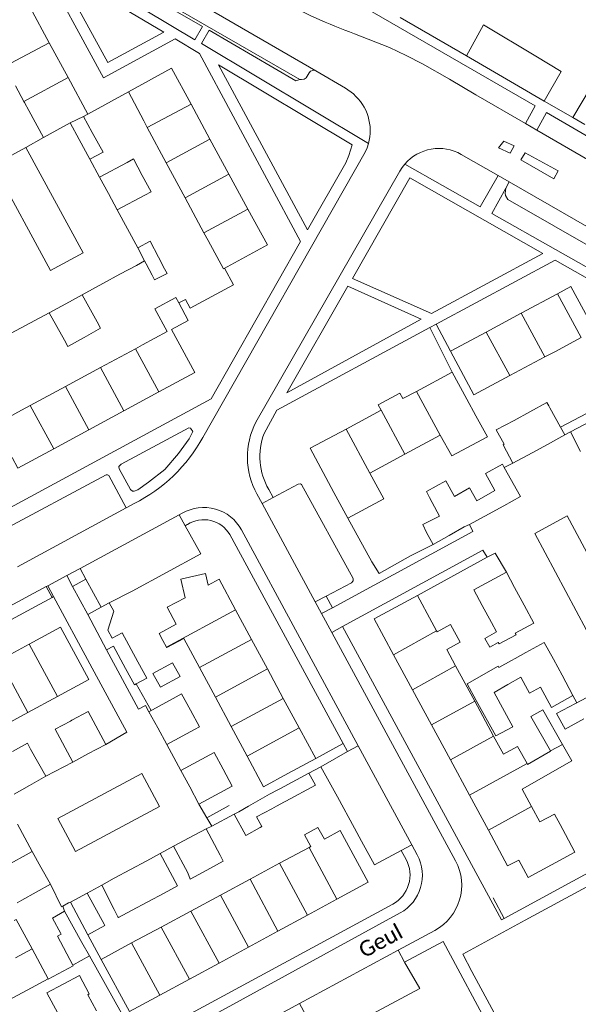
# Model space of a CAD drawing. Extents: x 177628 to 188968, y 384226 to 390673.
# Tile 176 of 256: x 184028 to 184118, y 385604 to 385762. Entities that reach past the tile are written whole.
import ezdxf

# ---------------------------------------------------------------- set-up
doc = ezdxf.new("R2010")
doc.units = 0
for name, color, linetype, lineweight in [('B01_D', 14, 'Continuous', 9), ('B01_F', 14, 'Continuous', 9), ('B01_T', 14, 'Continuous', 9), ('B02_D', 14, 'Continuous', 9), ('B02_F', 14, 'Continuous', 9), ('B02_T', 14, 'Continuous', 9), ('B07_D', 14, 'Continuous', 9), ('B11_F', 14, 'Continuous', 9), ('B11_S', 14, 'Continuous', 9), ('B14_F', 14, 'Continuous', 9), ('T03_F', 253, 'Continuous', 9), ('T03_T', 253, 'Continuous', 9), ('T04_F', 253, 'HAAG', 9), ('T04_T', 253, 'HAAG', 9), ('T05_F', 253, 'Continuous', 9), ('T05_T', 253, 'Continuous', 9), ('T22_D', 253, 'Continuous', 9), ('T22_T', 253, 'Continuous', 9), ('V00_F', 8, 'Continuous', 9), ('V00_T', 8, 'Continuous', 9), ('Z06', 7, 'Continuous', 9)]:
    doc.layers.add(name, color=color, linetype=linetype, lineweight=lineweight)
doc.styles.add('Legend', font='calibri.ttf')
doc.linetypes.add('HAAG', pattern='A,4,-1,[5,TOPOCAD.SHX,S=0.35,R=0,X=-0.35,Y=-0.35],-1', length=6)

msp = doc.modelspace()

# ---------------------------------------------------------------- linework, layer by layer
at = {"layer": 'B01_D', "linetype": 'Continuous'}
for points in [[(184112.205, 385707.878), (184113.767, 385708.713)], [(184106.587, 385704.874), (184112.205, 385707.878)], [(184100.81, 385701.786), (184106.587, 385704.874)], [(184094.046, 385665.287), (184094.801, 385663.892)], [(184094.801, 385663.892), (184094.892, 385663.723)], [(184097.859, 385658.237), (184096.428, 385660.883)], [(184100.925, 385652.57), (184097.859, 385658.237)], [(184103.966, 385646.948), (184100.925, 385652.57)], [(184105.532, 385644.053), (184103.966, 385646.948)], [(184108.551, 385638.473), (184110.07, 385635.664)], [(184110.07, 385635.664), (184111.409, 385633.189)]]:
    msp.add_lwpolyline(points, dxfattribs=at)
at = {"layer": 'B01_F', "linetype": 'Continuous'}
for points in [[(184050.873, 385662.347), (184051.456, 385661.268)], [(184051.456, 385661.268), (184051.5, 385661.187), (184054.236, 385662.667), (184056.742, 385658)], [(184056.742, 385658), (184059.289, 385653.256)], [(184059.289, 385653.256), (184061.836, 385648.513)], [(184061.836, 385648.513), (184064.383, 385643.769)], [(184115.034, 385645.654), (184116.531, 385643.032), (184108.551, 385638.473)], [(184064.383, 385643.769), (184067.025, 385638.849), (184070.941, 385640.959)], [(184073.604, 385631.13), (184075.758, 385632.306), (184076.789, 385630.418)], [(184044.212, 385602.468), (184039.063, 385611.665)]]:
    msp.add_lwpolyline(points, dxfattribs=at)
at = {"layer": 'B01_T', "linetype": 'Continuous'}
for points in [[(184029.565, 385763.965), (184032.622, 385758.31)], [(184032.622, 385758.31), (184035.636, 385752.734)], [(184055.382, 385748.481), (184052.259, 385754.25), (184045.329, 385750.45)], [(184035.636, 385752.734), (184038.813, 385746.857)], [(184045.329, 385750.45), (184047.795, 385745.77)], [(184028.635, 385748.746), (184029.319, 385747.473)], [(184055.382, 385748.481), (184058.422, 385742.865)], [(184031.683, 385743.104), (184029.319, 385747.473)], [(184038.813, 385746.857), (184038.131, 385746.488)], [(184036, 385745.44), (184031.683, 385743.104)], [(184048.365, 385744.71), (184047.795, 385745.77)], [(184051.417, 385739.032), (184048.365, 385744.71)], [(184058.422, 385742.865), (184061.471, 385737.234)], [(184054.44, 385733.407), (184051.417, 385739.032)], [(184061.471, 385737.234), (184064.506, 385731.627)], [(184057.456, 385727.796), (184054.44, 385733.407)], [(184064.506, 385731.627), (184067.634, 385725.849), (184060.577, 385722.026), (184058.124, 385726.554)], [(184058.124, 385726.554), (184057.456, 385727.796)], [(184108.404, 385714.885), (184114.239, 385718.011)], [(184114.239, 385718.011), (184118.01, 385711.001)], [(184102.778, 385711.871), (184108.404, 385714.885)], [(184054.943, 385713.746), (184052.244, 385712.282)], [(184051.537, 385711.939), (184047.618, 385709.813)], [(184050.214, 385702.261), (184055.983, 385705.391), (184052.244, 385712.282)], [(184097.051, 385708.802), (184102.778, 385711.871)], [(184047.618, 385709.813), (184046.465, 385709.191)], [(184118.01, 385711.001), (184113.767, 385708.713)], [(184046.465, 385709.191), (184040.838, 385706.156)], [(184100.81, 385701.786), (184097.051, 385708.802)], [(184040.838, 385706.156), (184035.211, 385703.121)], [(184091.569, 385702.344), (184097.334, 385705.437)], [(184097.334, 385705.437), (184099.661, 385701.099)], [(184035.211, 385703.121), (184029.574, 385700.081)], [(184050.214, 385702.261), (184044.595, 385699.212)], [(184085.926, 385699.317), (184085.453, 385700.198), (184088.93, 385702.063), (184089.403, 385701.182)], [(184089.403, 385701.182), (184091.569, 385702.344)], [(184099.661, 385701.099), (184101.126, 385698.437)], [(184023.813, 385696.959), (184028.171, 385699.324)], [(184029.574, 385700.081), (184028.171, 385699.324)], [(184044.595, 385699.212), (184038.975, 385696.162)], [(184080.293, 385696.295), (184085.926, 385699.317)], [(184038.975, 385696.162), (184033.364, 385693.118)], [(184080.293, 385696.295), (184074.519, 385693.197), (184078.332, 385686.088)], [(184095.369, 385695.31), (184089.727, 385692.246)], [(184033.364, 385693.118), (184027.596, 385689.988), (184026.642, 385691.746)], [(184089.727, 385692.246), (184084.111, 385689.195)], [(184053.012, 385664.941), (184051.543, 385667.667), (184054.422, 385669.207), (184053.752, 385672.189), (184057.722, 385673.107), (184058.155, 385671.234), (184059.885, 385672.163), (184062.538, 385667.241)], [(184087.885, 385660.054), (184084.771, 385665.814), (184091.728, 385669.575)], [(184091.728, 385669.575), (184094.046, 385665.287)], [(184062.538, 385667.241), (184065.092, 385662.501)], [(184029.375, 385661.75), (184034.424, 385664.484), (184038.983, 385656.086), (184033.941, 385653.349)], [(184065.092, 385662.501), (184067.647, 385657.761)], [(184024.627, 385659.178), (184029.375, 385661.75)], [(184087.885, 385660.054), (184090.928, 385654.424)], [(184067.647, 385657.761), (184070.202, 385653.021)], [(184090.928, 385654.424), (184093.985, 385648.769)], [(184033.941, 385653.349), (184029.194, 385650.772)], [(184070.202, 385653.021), (184072.756, 385648.281)], [(184029.194, 385650.772), (184024.635, 385648.297)], [(184072.756, 385648.281), (184075.406, 385643.365)], [(184093.985, 385648.769), (184097.019, 385643.158)], [(184075.406, 385643.365), (184070.941, 385640.959)], [(184097.019, 385643.158), (184100.073, 385637.508)], [(184100.073, 385637.508), (184103.116, 385631.878)], [(184114.624, 385632.756), (184113.716, 385634.436), (184111.409, 385633.189)], [(184115.488, 385631.157), (184114.624, 385632.756)], [(184078.799, 385620.784), (184083.831, 385623.513), (184079.336, 385631.799), (184076.789, 385630.418)], [(184103.116, 385631.878), (184106.212, 385626.151), (184107.988, 385627.072)], [(184107.988, 385627.072), (184109.489, 385624.296), (184117.001, 385628.357), (184115.488, 385631.157)], [(184074.338, 385629.09), (184069.61, 385626.546)], [(184074.631, 385629.248), (184074.338, 385629.09)], [(184069.61, 385626.546), (184064.854, 385623.987)], [(184064.854, 385623.987), (184060.098, 385621.428)], [(184060.098, 385621.428), (184055.36, 385618.878)], [(184074.079, 385618.223), (184078.799, 385620.784)], [(184055.36, 385618.878), (184050.605, 385616.32)], [(184069.341, 385615.654), (184074.079, 385618.223)], [(184050.605, 385616.32), (184045.841, 385613.756)], [(184064.612, 385613.089), (184069.341, 385615.654)], [(184045.348, 385613.491), (184040.963, 385611.113)], [(184045.841, 385613.756), (184045.348, 385613.491)], [(184059.882, 385610.523), (184064.612, 385613.089)], [(184040.963, 385611.113), (184045.511, 385602.728), (184050.389, 385605.374)], [(184055.153, 385607.958), (184059.882, 385610.523)], [(184050.389, 385605.374), (184055.153, 385607.958)]]:
    msp.add_lwpolyline(points, dxfattribs=at)
at = {"layer": 'B02_D', "linetype": 'Continuous'}
for points in [[(184112.81, 385700), (184112.492, 385700.573), (184109.755, 385699.055)], [(184109.755, 385699.055), (184107.282, 385697.683)], [(184107.428, 385659.447), (184106.849, 385659.125)], [(184109.076, 385655.071), (184109.739, 385653.865), (184110.291, 385654.173)]]:
    msp.add_lwpolyline(points, dxfattribs=at)
at = {"layer": 'B02_F', "linetype": 'Continuous'}
for points in [[(184102.358, 385761.182), (184099.586, 385756.221)], [(184112.081, 385748.972), (184114.806, 385753.696)], [(184107.052, 385690.836), (184105.509, 385693.777), (184105.647, 385693.851), (184104.35, 385696.163), (184107.282, 385697.683)], [(184092.603, 385680.974), (184093.171, 385679.66)], [(184113.24, 385651.564), (184116.704, 385653.491)], [(184111.865, 385651.201), (184115.034, 385645.654)], [(184117.116, 385652.232), (184114.081, 385650.602), (184115.434, 385648.11), (184118.451, 385649.748)], [(184069.629, 385638.528), (184069.339, 385638.371)], [(184069.339, 385638.371), (184068.008, 385637.653)], [(184063.05, 385634.829), (184062.298, 385634.423)], [(184039.063, 385611.665), (184037.84, 385613.85)]]:
    msp.add_lwpolyline(points, dxfattribs=at)
at = {"layer": 'B02_T', "linetype": 'Continuous'}
for points in [[(184107.937, 385751.376), (184099.586, 385756.221)], [(184112.081, 385748.972), (184107.937, 385751.376)], [(184038.131, 385746.488), (184039.513, 385743.933)], [(184037.426, 385742.805), (184036, 385745.44)], [(184045.118, 385739.118), (184046.14, 385739.667), (184047.555, 385737.034)], [(184040.714, 385736.751), (184045.118, 385739.118)], [(184042.126, 385734.123), (184040.714, 385736.751)], [(184047.555, 385737.034), (184048.97, 385734.4), (184047.948, 385733.851)], [(184043.544, 385731.485), (184042.126, 385734.123)], [(184047.948, 385733.851), (184043.544, 385731.485)], [(184046.839, 385725.413), (184048.839, 385726.455), (184050.184, 385723.874)], [(184047.94, 385723.3), (184046.839, 385725.413)], [(184050.184, 385723.874), (184051.149, 385722.021)], [(184048.184, 385722.832), (184047.94, 385723.3)], [(184049.15, 385720.979), (184048.184, 385722.832)], [(184049.15, 385720.979), (184049.529, 385720.252), (184051.528, 385721.293), (184051.149, 385722.021)], [(184037.886, 385717.867), (184035.26, 385716.416)], [(184040.304, 385713.49), (184037.886, 385717.867)], [(184035.26, 385716.416), (184032.629, 385714.961)], [(184032.629, 385714.961), (184035.048, 385710.585)], [(184038.248, 385711.017), (184040.87, 385712.466), (184040.304, 385713.49)], [(184035.048, 385710.585), (184035.614, 385709.561), (184038.248, 385711.017)], [(184112.81, 385700), (184112.971, 385699.71)], [(184112.971, 385699.71), (184114.704, 385696.595)], [(184115.389, 385695.358), (184112.606, 385693.816)], [(184114.704, 385696.595), (184115.389, 385695.358)], [(184112.606, 385693.816), (184110.173, 385692.467)], [(184110.173, 385692.467), (184107.052, 385690.836)], [(184105.682, 385690.12), (184105.379, 385690.664), (184102.644, 385689.142), (184104.139, 385686.439)], [(184105.628, 385683.977), (184108.279, 385685.453), (184105.682, 385690.12)], [(184102.537, 385682.301), (184105.628, 385683.977)], [(184100.1, 385680.98), (184102.537, 385682.301)], [(184094.242, 385677.755), (184093.171, 385679.66)], [(184099.251, 385680.572), (184096.848, 385679.22)], [(184096.848, 385679.22), (184094.242, 385677.755)], [(184102.128, 385667.958), (184100.771, 385670.475), (184106.02, 385673.28)], [(184106.02, 385673.28), (184107.332, 385670.846)], [(184107.332, 385670.846), (184108.85, 385668.031)], [(184103.612, 385665.206), (184102.128, 385667.958)], [(184108.85, 385668.031), (184110.411, 385665.141)], [(184046.844, 385658.907), (184044.332, 385663.581), (184042.702, 385662.705)], [(184042.951, 385661.418), (184044.884, 385657.853)], [(184112.102, 385662.012), (184113.574, 385659.329)], [(184107.428, 385659.447), (184109.154, 385660.394)], [(184113.574, 385659.329), (184114.988, 385656.75)], [(184044.884, 385657.853), (184046.312, 385655.22), (184046.569, 385655.358)], [(184046.569, 385655.358), (184048.262, 385656.268), (184046.844, 385658.907)], [(184114.988, 385656.75), (184116.704, 385653.491)], [(184111.466, 385654.818), (184110.291, 385654.173)], [(184048.617, 385650.888), (184053.016, 385653.29)], [(184053.016, 385653.29), (184053.848, 385653.744), (184055.276, 385651.127)], [(184119.813, 385653.681), (184117.116, 385652.232)], [(184055.276, 385651.127), (184056.721, 385648.48), (184055.916, 385648.04)], [(184036.263, 385649.52), (184036.041, 385649.399)], [(184036.263, 385649.52), (184038.867, 385650.918), (184041.693, 385645.654)], [(184050.029, 385648.3), (184048.617, 385650.888)], [(184036.041, 385649.399), (184033.585, 385648.067), (184034.31, 385646.722)], [(184051.49, 385645.624), (184050.029, 385648.3)], [(184055.916, 385648.04), (184051.49, 385645.624)], [(184036.407, 385642.816), (184034.31, 385646.722)], [(184029.627, 385644.906), (184029.132, 385645.82), (184026.745, 385644.514)], [(184029.627, 385644.906), (184032.09, 385640.518)], [(184041.693, 385645.654), (184038.823, 385644.113)], [(184038.823, 385644.113), (184036.407, 385642.816)], [(184053.751, 385641.435), (184059.116, 385644.321), (184060.53, 385641.693)], [(184060.53, 385641.693), (184062.006, 385638.949), (184056.649, 385636.067)], [(184032.09, 385640.518), (184029.429, 385639.025)], [(184055.171, 385638.805), (184053.751, 385641.435)], [(184069.629, 385638.528), (184074.318, 385641.047)], [(184074.318, 385641.047), (184075.368, 385639.092), (184070.621, 385636.542)], [(184029.429, 385639.025), (184026.964, 385637.642)], [(184056.649, 385636.067), (184055.171, 385638.805)], [(184068.008, 385637.653), (184064.629, 385635.728)], [(184064.629, 385635.728), (184063.05, 385634.829)], [(184068.38, 385635.289), (184069.116, 385635.708)], [(184057.788, 385632.095), (184055.093, 385630.658)], [(184060.062, 385627.831), (184057.788, 385632.095)], [(184055.093, 385630.658), (184052.567, 385629.312)], [(184052.567, 385629.312), (184054.845, 385625.039)], [(184029.866, 385628.428), (184025.452, 385625.957)], [(184031.279, 385625.904), (184029.866, 385628.428)], [(184057.902, 385625.446), (184060.543, 385626.87), (184060.062, 385627.831)], [(184032.799, 385623.188), (184031.279, 385625.904)], [(184045.662, 385625.561), (184048.266, 385626.961)], [(184043.05, 385624.156), (184045.662, 385625.561)], [(184054.845, 385625.039), (184055.271, 385624.027), (184057.902, 385625.446)], [(184028.199, 385620.612), (184032.799, 385623.188)], [(184041.075, 385623.062), (184043.05, 385624.156)], [(184036.011, 385620.296), (184038.734, 385621.766)], [(184048.442, 385620.364), (184051.056, 385621.766)], [(184027.488, 385620.214), (184028.199, 385620.612)], [(184038.824, 385615.084), (184036.011, 385620.296)], [(184045.836, 385618.966), (184048.442, 385620.364)], [(184035.072, 385618.845), (184033.118, 385617.756)], [(184036.464, 385616.334), (184035.072, 385618.845)], [(184033.118, 385617.756), (184034.497, 385615.272)], [(184036.464, 385616.334), (184037.84, 385613.85)], [(184041.425, 385616.768), (184041.542, 385616.551), (184038.824, 385615.084)], [(184034.497, 385615.272), (184034.553, 385615.171)]]:
    msp.add_lwpolyline(points, dxfattribs=at)
at = {"layer": 'B07_D', "linetype": 'Continuous'}
for points in [[(184025.518, 385754.548), (184032.622, 385758.31)], [(184035.636, 385752.734), (184028.55, 385748.904)], [(184055.382, 385748.481), (184048.365, 385744.71)], [(184036, 385745.44), (184038.131, 385746.488)], [(184051.417, 385739.032), (184058.422, 385742.865)], [(184054.44, 385733.407), (184061.471, 385737.234)], [(184057.456, 385727.796), (184064.506, 385731.627)], [(184108.404, 385714.885), (184112.205, 385707.878)], [(184102.778, 385711.871), (184106.587, 385704.874)], [(184046.465, 385709.191), (184050.214, 385702.261)], [(184040.838, 385706.156), (184044.595, 385699.212)], [(184035.211, 385703.121), (184038.975, 385696.162)], [(184091.569, 385702.344), (184095.369, 385695.31)], [(184029.574, 385700.081), (184033.364, 385693.118)], [(184089.727, 385692.246), (184085.926, 385699.317)], [(184084.111, 385689.195), (184080.293, 385696.295)], [(184062.538, 385667.241), (184051.456, 385661.268)], [(184087.885, 385660.054), (184094.801, 385663.892)], [(184065.092, 385662.501), (184056.742, 385658)], [(184029.375, 385661.75), (184033.941, 385653.349)], [(184024.627, 385659.178), (184029.194, 385650.772)], [(184067.647, 385657.761), (184059.289, 385653.256)], [(184090.928, 385654.424), (184097.859, 385658.237)], [(184070.202, 385653.021), (184061.836, 385648.513)], [(184093.985, 385648.769), (184100.925, 385652.57)], [(184072.756, 385648.281), (184064.383, 385643.769)], [(184097.019, 385643.158), (184103.966, 385646.948)], [(184113.089, 385644.595), (184115.034, 385645.654)], [(184100.073, 385637.508), (184109.356, 385642.562)], [(184103.116, 385631.878), (184110.07, 385635.664)], [(184074.338, 385629.09), (184078.799, 385620.784)], [(184069.61, 385626.546), (184074.079, 385618.223)], [(184064.854, 385623.987), (184069.341, 385615.654)], [(184060.098, 385621.428), (184064.612, 385613.089)], [(184055.36, 385618.878), (184059.882, 385610.523)], [(184050.605, 385616.32), (184055.153, 385607.958)], [(184045.841, 385613.756), (184050.389, 385605.374)], [(184027.218, 385611.369), (184029.881, 385612.791)], [(184036.415, 385610.208), (184039.063, 385611.665)], [(184021.432, 385602.091), (184029.794, 385606.565), (184032.431, 385608.016)]]:
    msp.add_lwpolyline(points, dxfattribs=at)
at = {"layer": 'B11_F', "linetype": 'Continuous'}
for points in [[(184027.197, 385751.424), (184028.55, 385748.904)], [(184028.55, 385748.904), (184028.635, 385748.746)], [(184101.126, 385698.437), (184102.977, 385695.062), (184097.281, 385691.971), (184095.369, 385695.31)], [(184080.583, 385681.974), (184086.336, 385685.099), (184084.111, 385689.195)], [(184078.332, 385686.088), (184080.583, 385681.974)], [(184050.873, 385662.347), (184050.265, 385663.455), (184053.012, 385664.941)], [(184026.99, 385617.361), (184027.331, 385617.544), (184029.881, 385612.791)]]:
    msp.add_lwpolyline(points, dxfattribs=at)
at = {"layer": 'B11_S', "linetype": 'Continuous'}
for points in [[(184053.436, 385716.559), (184052.969, 385717.431), (184049.557, 385715.609), (184051.537, 385711.939)], [(184054.943, 385713.746), (184053.436, 385716.559)], [(184096.428, 385660.883), (184098.593, 385662.054), (184097.057, 385664.894), (184094.892, 385663.723)], [(184105.532, 385644.053), (184107.783, 385645.331), (184109.356, 385642.562)], [(184109.356, 385642.562), (184109.425, 385642.44), (184113.12, 385644.541), (184113.089, 385644.595)], [(184074.631, 385629.248), (184073.604, 385631.13)], [(184029.881, 385612.791), (184032.431, 385608.016)], [(184032.431, 385608.016), (184032.459, 385607.963), (184036.473, 385610.099), (184036.415, 385610.208)], [(184040.226, 385602.843), (184038.805, 385605.443), (184039.008, 385605.564), (184037.479, 385608.523), (184032.251, 385605.728), (184034.014, 385602.508), (184032.427, 385601.657)]]:
    msp.add_lwpolyline(points, dxfattribs=at)
at = {"layer": 'B14_F', "linetype": 'Continuous'}
for points in [[(184110.724, 385756.151), (184102.358, 385761.182)], [(184114.806, 385753.696), (184110.724, 385756.151)], [(184037.426, 385742.805), (184039.156, 385739.62)], [(184039.156, 385739.62), (184041.287, 385740.759), (184039.513, 385743.933)], [(184093.185, 385686.243), (184096.281, 385687.961), (184097.658, 385685.46), (184100.098, 385686.829), (184101.265, 385684.779)], [(184093.185, 385686.243), (184093.661, 385685.313)], [(184101.265, 385684.779), (184104.139, 385686.439)], [(184094.923, 385682.977), (184093.661, 385685.313)], [(184095.183, 385682.265), (184095.26, 385682.304), (184094.923, 385682.977)], [(184092.603, 385680.974), (184095.183, 385682.265)], [(184099.251, 385680.572), (184100.1, 385680.98)], [(184038.796, 385666.481), (184040.966, 385667.662)], [(184040.966, 385667.662), (184042.254, 385668.363)], [(184042.702, 385662.705), (184042.006, 385664), (184042.977, 385667.035), (184042.254, 385668.363)], [(184041.838, 385660.814), (184038.796, 385666.481)], [(184103.612, 385665.206), (184104.419, 385663.709), (184102.538, 385662.651), (184103.365, 385661.265)], [(184107.581, 385663.267), (184107.448, 385663.511), (184110.411, 385665.141)], [(184104.832, 385661.783), (184107.581, 385663.267)], [(184042.951, 385661.418), (184041.838, 385660.814)], [(184103.365, 385661.265), (184104.701, 385662), (184104.832, 385661.783)], [(184109.154, 385660.394), (184112.102, 385662.012)], [(184106.849, 385659.125), (184104.785, 385658.015), (184104.674, 385658.211), (184099.694, 385655.366), (184101.163, 385652.698)], [(184049.26, 385657.046), (184050.487, 385654.812), (184053.623, 385656.535), (184052.396, 385658.769), (184049.26, 385657.046)], [(184106.269, 385655.266), (184108.312, 385656.449)], [(184108.312, 385656.449), (184109.076, 385655.071)], [(184104.047, 385653.98), (184106.269, 385655.266)], [(184113.24, 385651.564), (184111.466, 385654.818)], [(184101.163, 385652.698), (184104.3, 385647), (184107.05, 385648.45), (184104.047, 385653.98)], [(184113.089, 385644.595), (184109.952, 385650.114), (184111.865, 385651.201)], [(184066.727, 385632.452), (184065.911, 385634.001), (184068.38, 385635.289)], [(184069.116, 385635.708), (184070.392, 385636.415)], [(184070.392, 385636.415), (184070.621, 385636.542)], [(184062.298, 385634.423), (184064.171, 385630.993), (184066.482, 385632.312)], [(184066.482, 385632.312), (184066.727, 385632.452)], [(184048.266, 385626.961), (184050.423, 385628.139)], [(184050.423, 385628.139), (184053.219, 385622.926), (184051.056, 385621.766)], [(184041.075, 385623.062), (184043.059, 385619.136)], [(184038.734, 385621.766), (184041.425, 385616.768)], [(184043.65, 385617.966), (184043.059, 385619.136)], [(184043.65, 385617.966), (184043.717, 385617.84), (184045.836, 385618.966)], [(184036.415, 385610.208), (184033.966, 385614.843), (184034.553, 385615.171)]]:
    msp.add_lwpolyline(points, dxfattribs=at)
at = {"layer": 'T03_F', "linetype": 'Continuous'}
msp.add_lwpolyline([(184084.423, 385674.955), (184080.583, 385681.974)], dxfattribs=at)
at = {"layer": 'T03_T', "linetype": 'Continuous'}
for points in [[(184028.842, 385741.531), (184031.683, 385743.104)], [(184023.64, 385738.652), (184028.842, 385741.531)], [(184089.682, 385610.664), (184095.85, 385613.98)]]:
    msp.add_lwpolyline(points, dxfattribs=at)
at = {"layer": 'T04_F', "linetype": 'HAAG'}
for points in [[(184116.668, 385746.311), (184120.869, 385753.362)], [(184054.423, 385680.772), (184056.94, 385676.224), (184045.909, 385670.25)], [(184091.728, 385669.575), (184102.92, 385675.7)], [(184074.318, 385641.047), (184076.225, 385642.052)], [(184076.225, 385642.052), (184078.916, 385637.23)]]:
    msp.add_lwpolyline(points, dxfattribs=at)
at = {"layer": 'T04_T', "linetype": 'HAAG'}
msp.add_lwpolyline([(184095.85, 385613.98), (184103.749, 385599.324)], dxfattribs=at)
at = {"layer": 'T05_F', "linetype": 'Continuous'}
for points in [[(184038.813, 385746.857), (184045.329, 385750.45)], [(184053.436, 385716.559), (184054.507, 385717.119), (184055.255, 385715.704), (184062.195, 385719.468), (184060.758, 385722.124)], [(184114.239, 385718.011), (184116.371, 385719.163), (184125.532, 385702.317)], [(184116.29, 385695.835), (184124.848, 385700.333)], [(184114.704, 385696.595), (184121.034, 385699.929)], [(184094.242, 385677.755), (184090.64, 385675.932)], [(184084.423, 385674.955), (184085.572, 385673.072), (184090.64, 385675.932)], [(184045.909, 385670.25), (184042.254, 385668.363)], [(184046.569, 385655.358), (184048.974, 385651.083)], [(184078.916, 385637.23), (184081.605, 385632.214), (184082.779, 385630.101)], [(184061.523, 385635.842), (184057.919, 385633.873)], [(184058.72, 385632.49), (184062.298, 385634.423)], [(184103.871, 385620.979), (184105.649, 385617.682)], [(184038.824, 385615.084), (184040.963, 385611.113)], [(184076.128, 385597.87), (184092.099, 385606.419), (184089.682, 385610.664)]]:
    msp.add_lwpolyline(points, dxfattribs=at)
at = {"layer": 'T05_T', "linetype": 'Continuous'}
for points in [[(184099.586, 385756.221), (184088.949, 385762.392)], [(184116.668, 385746.311), (184112.081, 385748.972)], [(184046.839, 385725.413), (184043.544, 385731.485)], [(184046.637, 385722.554), (184043.949, 385721.148)], [(184047.94, 385723.3), (184046.637, 385722.554)], [(184043.949, 385721.148), (184041.206, 385719.664)], [(184041.206, 385719.664), (184037.886, 385717.867)], [(184026.488, 385711.666), (184032.629, 385714.961)], [(184116.29, 385695.835), (184117.908, 385692.663)], [(184107.052, 385690.836), (184105.682, 385690.12)], [(184102.92, 385675.7), (184104.203, 385676.372), (184106.02, 385673.28)], [(184039.157, 385658.564), (184045.082, 385647.593), (184041.693, 385645.654)], [(184053.751, 385641.435), (184051.49, 385645.624)], [(184036.407, 385642.816), (184032.09, 385640.518)], [(184057.919, 385633.873), (184056.649, 385636.067)], [(184027.547, 385632.818), (184029.866, 385628.428)], [(184057.788, 385632.095), (184058.72, 385632.49)], [(184050.423, 385628.14), (184052.567, 385629.312)], [(184124.659, 385627.998), (184105.649, 385617.682)], [(184032.799, 385623.188), (184034.595, 385619.57), (184034.8, 385619.685)], [(184038.734, 385621.766), (184041.075, 385623.062)]]:
    msp.add_lwpolyline(points, dxfattribs=at)
at = {"layer": 'T22_D', "linetype": 'Continuous'}
msp.add_lwpolyline([(184035.707, 385620.22), (184034.8, 385619.685)], dxfattribs=at)
at = {"layer": 'T22_T', "linetype": 'Continuous'}
for points in [[(184094.758, 385713.14), (184093.738, 385712.589)], [(184115.389, 385695.358), (184116.29, 385695.835)], [(184116.704, 385653.491), (184117.312, 385652.337)], [(184079.805, 385645.793), (184080.507, 385644.496)], [(184058.72, 385632.49), (184057.919, 385633.873)]]:
    msp.add_lwpolyline(points, dxfattribs=at)
at = {"layer": 'V00_F', "linetype": 'Continuous'}
for points in [[(184072.869, 385752.405), (184034.147, 385774.741), (184033.945, 385775.202), (184033.936, 385775.421), (184033.99, 385775.712), (184034.735, 385777.038), (184034.728, 385777.295), (184034.644, 385777.506)], [(184055.978, 385758.822), (184057.2, 385760.95), (184032.551, 385775.117), (184031.548, 385773.438)], [(184072.869, 385752.405), (184072.207, 385752.231), (184058.272, 385760.337), (184057.038, 385758.188)], [(184075.397, 385753.837), (184075.16, 385753.902), (184074.927, 385753.889), (184074.56, 385753.759), (184074.349, 385753.499), (184073.849, 385752.692), (184073.555, 385752.505), (184073.133, 385752.403), (184072.869, 385752.405)], [(184028.842, 385741.531), (184038.058, 385724.565), (184032.834, 385721.727), (184023.64, 385738.652)], [(184105.926, 385734.982), (184105.811, 385734.188), (184105.867, 385733.811), (184106.249, 385733.142), (184135.808, 385716.214)], [(184097.051, 385708.802), (184094.758, 385713.14)], [(184097.334, 385705.437), (184093.738, 385712.589)], [(184045.67, 385686.564), (184046.006, 385686.297), (184046.254, 385686.301), (184046.857, 385686.553), (184048.552, 385687.741), (184051.164, 385689.797), (184053.365, 385692.362), (184055.058, 385694.697), (184055.659, 385695.915), (184055.302, 385696.455), (184055.022, 385696.503), (184044.167, 385690.651), (184043.796, 385690.251), (184043.837, 385689.881), (184045.67, 385686.564)], [(184024.539, 385679.734), (184041.776, 385688.955), (184041.998, 385688.944), (184042.188, 385688.806), (184044.971, 385683.638)], [(184077.072, 385669.471), (184081.151, 385671.603), (184081.414, 385671.908), (184081.434, 385672.3), (184073.118, 385687.37), (184072.954, 385687.505), (184072.598, 385687.462), (184068.56, 385685.271)], [(184120.549, 385660.888), (184125.764, 385663.683), (184115.77, 385682.33), (184110.555, 385679.535), (184120.549, 385660.888)], [(184038.508, 385672.18), (184040.966, 385667.662)], [(184075.406, 385643.365), (184079.805, 385645.793)], [(184076.225, 385642.052), (184080.507, 385644.496)], [(184033.984, 385633.74), (184036.834, 385628.444), (184050.313, 385635.696), (184047.463, 385640.992), (184033.984, 385633.74)], [(184089.118, 385628.607), (184084.862, 385626.283), (184082.779, 385630.101)], [(184100.455, 385609.2), (184099.025, 385611.945), (184109.03, 385617.44)]]:
    msp.add_lwpolyline(points, dxfattribs=at)
at = {"layer": 'V00_T', "linetype": 'Continuous'}
for points in [[(183991.249, 385789.845), (183995.03, 385789.28), (184008.32, 385764.5), (184026.78, 385774.51), (184030.79, 385772.11), (184041.31, 385752.68), (184052.81, 385758.94), (184056.72, 385756.59), (184072.98, 385726.4), (184058.604, 385701.156), (184018.52, 385679.44), (184016.46, 385683.23)], [(184109.083, 385745.358), (184110.62, 385748.17), (184050.608, 385782.864)], [(184075.397, 385753.837), (184038.595, 385775.185), (184034.644, 385777.506)], [(184031.548, 385773.438), (184055.978, 385758.822)], [(184033.797, 385770.273), (184042.02, 385755.15), (184051, 385760.02), (184033.797, 385770.273)], [(184081.64, 385759.77), (184087.221, 385757.54), (184089.921, 385756.28), (184092.572, 385754.919), (184096.873, 385752.481), (184101.117, 385749.944), (184109.083, 385745.358)], [(184057.038, 385758.188), (184083.874, 385742.132)], [(184081.24, 385741.92), (184080.74, 385740.2), (184080.23, 385739.06), (184074.07, 385728.26), (184059.78, 385754.78), (184081.24, 385741.92)], [(184081.445, 385750.101), (184080.185, 385751.06), (184075.397, 385753.837)], [(184110.905, 385744.302), (184112.47, 385747.1), (184174.22, 385711.17), (184165.434, 385705.685)], [(184118.594, 385745.194), (184116.668, 385746.311)], [(184109.083, 385745.358), (184110.905, 385744.302)], [(184110.905, 385744.302), (184149.16, 385722.13)], [(184057.29, 385694.955), (184083.35, 385740.75), (184083.645, 385741.429), (184083.874, 385742.132)], [(184104.762, 385741.434), (184105.612, 385742.536), (184107.25, 385741.78), (184106.6, 385740.57), (184104.762, 385741.434)], [(184039.156, 385739.62), (184040.714, 385736.751)], [(184098.77, 385740.397), (184104.672, 385737.006)], [(184108.347, 385739.542), (184109.014, 385740.635), (184114.34, 385737.77), (184113.65, 385736.49), (184108.347, 385739.542)], [(184065.809, 385697.398), (184088.925, 385737.73), (184089.291, 385738.303), (184089.709, 385738.84)], [(184089.709, 385738.84), (184101.82, 385731.95), (184104.672, 385737.006)], [(184081.314, 385720.492), (184093.99, 385714.83), (184111.84, 385724.48), (184090.52, 385736.62), (184081.314, 385720.492)], [(184104.672, 385737.006), (184106.47, 385735.973)], [(184105.926, 385734.982), (184103.69, 385730.91), (184134.338, 385713.569)], [(184106.47, 385735.973), (184105.926, 385734.982)], [(184106.47, 385735.973), (184138.95, 385717.31), (184141.194, 385715.968), (184143.379, 385714.532)], [(184113.82, 385723.435), (184094.758, 385713.14)], [(184113.82, 385723.435), (184136.67, 385710.45), (184137.606, 385708.722)], [(184070.759, 385702.109), (184080.58, 385719.21), (184092.32, 385713.92), (184070.759, 385702.109)], [(184093.738, 385712.589), (184069.17, 385699.32), (184067.1, 385695.59)], [(184066.793, 385684.314), (184065.95, 385685.87)], [(184067.859, 385686.573), (184068.56, 385685.271)], [(184044.971, 385683.638), (184046.253, 385684.334)], [(184066.793, 385684.314), (184068.56, 385685.271)], [(184075.338, 385668.532), (184066.793, 385684.314)], [(184027.504, 385674.15), (184044.971, 385683.638)], [(184053.96, 385682.77), (184053.483, 385682.513)], [(184053.483, 385682.513), (184037.569, 385673.921)], [(184053.483, 385682.513), (184054.423, 385680.772)], [(184054.423, 385680.772), (184054.79, 385680.97)], [(184082.22, 385645.422), (184063.479, 385680.092)], [(184078.08, 385667.6), (184100.65, 385679.83), (184100.1, 385680.98)], [(184061.629, 385679.332), (184079.805, 385645.793)], [(184079.7, 385664.57), (184102.25, 385676.83), (184102.92, 385675.7)], [(184037.569, 385673.921), (184035.42, 385672.76)], [(184037.569, 385673.921), (184038.508, 385672.18)], [(184035.42, 385672.76), (184032.377, 385671.117)], [(184035.42, 385672.76), (184036.36, 385671.02)], [(184036.36, 385671.02), (184038.508, 385672.18)], [(184032.131, 385670.984), (183994.877, 385650.871)], [(184032.377, 385671.117), (184032.131, 385670.984)], [(184032.131, 385670.984), (184033.064, 385669.257)], [(184032.377, 385671.117), (184033.31, 385669.39)], [(184038.796, 385666.481), (184036.36, 385671.02)], [(183996.207, 385649.345), (184033.064, 385669.257)], [(184033.064, 385669.257), (184033.31, 385669.39)], [(184033.31, 385669.39), (184039.157, 385658.564)], [(184075.338, 385668.532), (184077.072, 385669.471)], [(184076.35, 385666.663), (184075.338, 385668.532)], [(184077.072, 385669.471), (184078.08, 385667.6)], [(184076.35, 385666.663), (184078.08, 385667.6)], [(184077.986, 385663.642), (184076.35, 385666.663)], [(184077.986, 385663.642), (184079.7, 385664.57)], [(184105.649, 385617.682), (184105.24, 385617.46), (184079.7, 385664.57)], [(184097.853, 385626.951), (184077.986, 385663.642)], [(184048.617, 385650.888), (184048.05, 385651.89), (184046.95, 385651.29), (184041.838, 385660.814)], [(184082.22, 385645.422), (184080.507, 385644.496)], [(184090.814, 385629.522), (184082.22, 385645.422)], [(184100.455, 385609.2), (184122.82, 385567.775), (184147.73, 385638.355), (184109.03, 385617.44)], [(184090.814, 385629.522), (184089.118, 385628.607)], [(184091.688, 385627.905), (184090.814, 385629.522)], [(184089.903, 385627.159), (184089.118, 385628.607)], [(184034.8, 385619.685), (184035.072, 385618.845)], [(184035.707, 385620.22), (184036.011, 385620.296)], [(184087.779, 385620.01), (184047.63, 385598.28)], [(184088.934, 385618.573), (184045.285, 385594.671)], [(184088.64, 385612.588), (184094.529, 385615.779)], [(184072.81, 385604.012), (184088.64, 385612.588)], [(184088.64, 385612.588), (184089.682, 385610.664)], [(184032.067, 385581.938), (184072.81, 385604.012)], [(184072.81, 385604.012), (184073.825, 385602.139)]]:
    msp.add_lwpolyline(points, dxfattribs=at)
for centre, radius, start, end in [((184105.947, 385828.575), 72.972, 239.93722, 250.54276), ((184076.374, 385744.201), 7.78, 344.58089, 49.32219), ((184095.18, 385734.144), 7.21, 60.14026, 139.36018), ((184076.632, 385691.766), 12.201, 152.50661, 208.8949), ((184077.074, 385691.889), 10.639, 159.64266, 209.98032), ((184034.825, 385707.255), 25.612, 296.5003, 331.29893), ((184057.421, 385676.817), 6.886, 28.39697, 120.17704), ((184057.411, 385676.818), 4.91, 30.79984, 122.26193), ((184085.618, 385624.624), 6.9, 298.72042, 28.39549), ((184085.268, 385624.646), 5.272, 298.43866, 28.4675), ((184090.599, 385623.029), 8.246, 298.46164, 28.39977)]:
    msp.add_arc(centre, radius, start, end, dxfattribs=at)

# ---------------------------------------------------------------- texts
at = {"layer": 'Z06', "linetype": 'Continuous', "style": 'Legend'}
msp.add_text('Geul', height=2.5, rotation=28.35896, dxfattribs=at).set_placement((184083.171, 385611.26))

doc.saveas('drawing.dxf')
